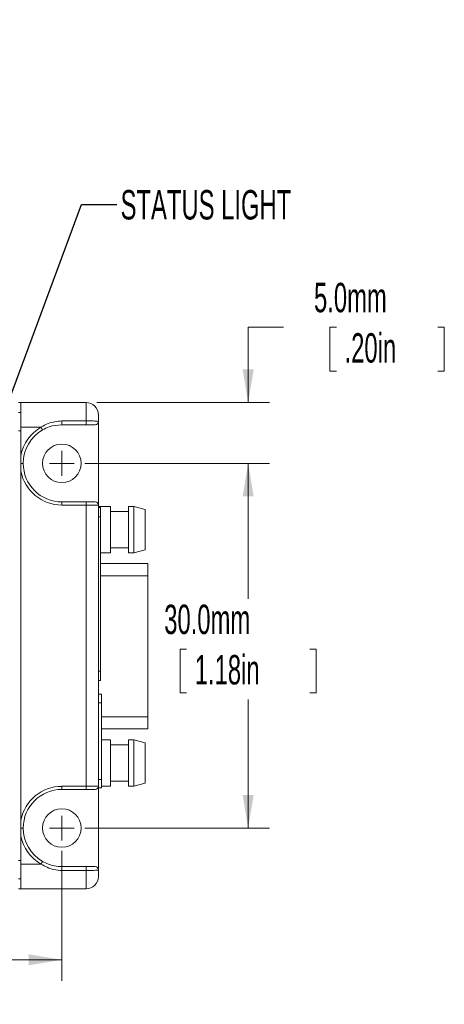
# Paper-space layout 'Sheet1' of a CAD drawing. Header units: millimetres. Extents: x 0 to 4318, y 0 to 2794.
# Tile 60 of 69: x 2783 to 3088, y 1102 to 1811. Entities that reach past the tile are written whole.
import ezdxf

# ---------------------------------------------------------------- set-up
doc = ezdxf.new("R2010")
doc.units = ezdxf.units.MM
doc.header["$LTSCALE"] = 5
doc.styles.add('SLDTEXTSTYLE0', font='TXT', dxfattribs={"width": 0.605})
doc.dimstyles.new('SLDDIMSTYLE0', dxfattribs={"dimtxt": 20.546549, "dimasz": 23.8125, "dimexe": 0, "dimexo": 0.0625, "dimgap": 5.136637, "dimtad": 0, "dimtih": 1, "dimtoh": 1, "dimdec": 1, "dimlfac": 0.114286, "dimrnd": 1e-09, "dimzin": 4, "dimdsep": 46, "dimtxsty": 'SLDTEXTSTYLE0', "dimsah": 1, "dimcen": 0.09, "dimadec": 0, "dimazin": 1, "dimtfac": 1, "dimtdec": 3, "dimtofl": 0, "dimtmove": 0, "dimatfit": 3, "dimfxl": 1, "dimfrac": 2, "dimtolj": 1, "dimtzin": 12, "dimarcsym": 0})
doc.dimstyles.new('SLDDIMSTYLE2', dxfattribs={"dimtxt": 20.546549, "dimasz": 23.8125, "dimexe": 0, "dimexo": 0.0625, "dimgap": 5.136637, "dimtad": 0, "dimtih": 1, "dimtoh": 1, "dimdec": 1, "dimlfac": 0.114286, "dimrnd": 1e-09, "dimzin": 4, "dimdsep": 46, "dimtxsty": 'SLDTEXTSTYLE0', "dimsah": 1, "dimcen": 0.09, "dimadec": 0, "dimazin": 1, "dimtfac": 1, "dimtdec": 3, "dimtmove": 0, "dimatfit": 0, "dimfxl": 1, "dimfrac": 2, "dimtolj": 1, "dimtzin": 12, "dimarcsym": 0})
doc.dimstyles.new('SLDDIMSTYLE5', dxfattribs={"dimtxt": 0, "dimasz": 7.9375, "dimexe": 0, "dimexo": 0.0625, "dimgap": 0, "dimtad": 0, "dimtih": 1, "dimtoh": 1, "dimdec": 0, "dimrnd": 1e-09, "dimzin": 0, "dimdsep": 46, "dimtxsty": 'Standard', "dimblk1": 'DOT', "dimblk2": 'DOT', "dimsah": 1, "dimcen": 0.09, "dimadec": 0, "dimazin": 0, "dimtfac": 7.9375, "dimtdec": 0, "dimtofl": 0, "dimtmove": 0, "dimatfit": 3, "dimldrblk": 'DOT', "dimfxl": 1, "dimfrac": 2, "dimtolj": 1, "dimtzin": 0, "dimarcsym": 0})

# ---------------------------------------------------------------- blocks, each defined once
blk = doc.blocks.new('_D_5')
at = {"color": 7, "linetype": 'Continuous', "lineweight": 0}
for p, q in [((2253.29, 1212.51), (2253.29, 1118.93)), ((2813.29, 1212.51), (2813.29, 1118.93)), ((2253.29, 1134.17), (2441.64, 1134.17)), ((2470.25, 1134.17), (2465.55, 1134.17)), ((2465.55, 1134.17), (2465.55, 1102.62)), ((2558.84, 1134.17), (2563.54, 1134.17)), ((2563.54, 1134.17), (2563.54, 1102.62)), ((2813.29, 1134.17), (2587.46, 1134.17)), ((2465.55, 1102.62), (2470.25, 1102.62)), ((2563.54, 1102.62), (2558.84, 1102.62))]:
    blk.add_line(p, q, dxfattribs=at)
for points in [[(2253.29, 1134.17), (2277.1, 1130.2), (2277.1, 1138.14)], [(2813.29, 1134.17), (2789.48, 1138.14), (2789.48, 1130.2)]]:
    blk.add_solid(points, dxfattribs=at)
at = {"color": 7, "linetype": 'Continuous', "lineweight": 0, "char_height": 21.167, "attachment_point": 1, "style": 'SLDTEXTSTYLE0'}
for s, insert in [('64.0mm', (2454.18, 1166.16, 40.45)), ('2.52in', (2476.13, 1129.9, 40.45))]:
    blk.add_mtext(s, dxfattribs=dict(at, insert=insert))
blk = doc.blocks.new('_D_6')
at = {"color": 7, "linetype": 'Continuous', "lineweight": 0}
for p, q in [((2829.8, 1491.52), (2962.51, 1491.52)), ((2947.27, 1491.52), (2947.27, 1394.09)), ((2902.98, 1357.83), (2898.28, 1357.83)), ((2898.28, 1357.83), (2898.28, 1326.27)), ((2991.57, 1357.83), (2996.27, 1357.83)), ((2996.27, 1357.83), (2996.27, 1326.27)), ((2898.28, 1326.27), (2902.98, 1326.27)), ((2996.27, 1326.27), (2991.57, 1326.27)), ((2947.27, 1229.02), (2947.27, 1321.57)), ((2829.8, 1229.02), (2962.51, 1229.02))]:
    blk.add_line(p, q, dxfattribs=at)
for points in [[(2947.27, 1491.52), (2943.3, 1467.71), (2951.24, 1467.71)], [(2947.27, 1229.02), (2951.24, 1252.84), (2943.3, 1252.84)]]:
    blk.add_solid(points, dxfattribs=at)
at = {"color": 7, "linetype": 'Continuous', "lineweight": 0, "char_height": 21.167, "attachment_point": 1, "style": 'SLDTEXTSTYLE0'}
for s, insert in [('30.0mm', (2886.91, 1389.82, 40.45)), ('1.18in', (2908.86, 1353.56, 40.45))]:
    blk.add_mtext(s, dxfattribs=dict(at, insert=insert))
blk = doc.blocks.new('_D_7')
at = {"color": 7, "linetype": 'Continuous', "lineweight": 0}
for p, q in [((2972.67, 1589.47), (2947.27, 1589.47)), ((2947.27, 1589.47), (2947.27, 1535.27)), ((3010.7, 1589.47), (3006, 1589.47)), ((3006, 1589.47), (3006, 1557.92)), ((3083.61, 1589.47), (3088.31, 1589.47)), ((3088.31, 1589.47), (3088.31, 1557.92)), ((3006, 1557.92), (3010.7, 1557.92)), ((3088.31, 1557.92), (3083.61, 1557.92)), ((2838.41, 1535.27), (2962.51, 1535.27)), ((2829.8, 1491.52), (2962.51, 1491.52)), ((2947.27, 1491.52), (2947.27, 1443.9))]:
    blk.add_line(p, q, dxfattribs=at)
for points in [[(2947.27, 1535.27), (2951.24, 1559.09), (2943.3, 1559.09)], [(2947.27, 1491.52), (2943.3, 1467.71), (2951.24, 1467.71)]]:
    blk.add_solid(points, dxfattribs=at)
at = {"color": 7, "linetype": 'Continuous', "lineweight": 0, "char_height": 21.167, "attachment_point": 1, "style": 'SLDTEXTSTYLE0'}
for s, insert in [('5.0mm', (2994.63, 1621.46, 40.45)), ('.20in', (3016.58, 1585.21, 40.45))]:
    blk.add_mtext(s, dxfattribs=dict(at, insert=insert))
blk = doc.blocks.new('SW_NOTE_4')
at = {"color": 0, "linetype": 'Continuous', "lineweight": 0, "char_height": 21.1667, "attachment_point": 1, "style": 'SLDTEXTSTYLE0'}
for s, insert in [('OBIS 640 FP LASER SHOWN.', (2.5, 10.09)), ('ALL DIMENSIONS ARE TYPICAL', (2.5, -18.13)), ('FOR  ALL FIBER LX AND', (2.5, -46.35)), ('FIBER LS LASERS.', (2.5, -74.57))]:
    blk.add_mtext(s, dxfattribs=dict(at, insert=insert))
blk = doc.blocks.new('_DOT')
at = {"color": 0, "linetype": 'ByBlock', "lineweight": -2}
blk.add_line((-0.5, 0), (-1, 0), dxfattribs=at)
at = {"color": 0, "linetype": 'ByBlock', "const_width": 0.5}
blk.add_lwpolyline([(-0.25, 0, 1), (0.25, 0, 1)], format="xyb", close=True, dxfattribs=at)
blk = doc.blocks.new('SW_CENTERMARKSYMBOL_1')
at = {"color": 0, "linetype": 'Continuous', "lineweight": 0}
for q in [(0, 8.89), (-8.89, 0), (0, -8.89), (8.89, 0)]:
    blk.add_line((0, 0), q, dxfattribs=at)
blk = doc.blocks.new('SW_CENTERMARKSYMBOL_2')
at = {"color": 0, "linetype": 'Continuous', "lineweight": 0}
for q in [(0, 8.89), (-8.89, 0), (0, -8.89), (8.89, 0)]:
    blk.add_line((0, 0), q, dxfattribs=at)

psp = doc.layouts.new('Sheet1')

# ---------------------------------------------------------------- linework, layer by layer
at = {"color": 7, "linetype": 'Continuous', "lineweight": 15}
for p, q in [((2783.84, 1535.27), (2782.14, 1535.27)), ((2783.84, 1535.27), (2830.79, 1535.27)), ((2783.84, 1517.49), (2783.84, 1535.27)), ((2830.79, 1522.1), (2830.79, 1535.27)), ((2782.14, 1528.16), (2783.84, 1528.16)), ((2839.54, 1526.52), (2839.54, 1521.53)), ((2798.27, 1517.49), (2783.84, 1517.49)), ((2783.84, 1497.25), (2783.84, 1517.49)), ((2813.29, 1522.1), (2813.29, 1519.31)), ((2813.29, 1522.1), (2830.79, 1522.1)), ((2830.79, 1519.31), (2813.29, 1519.31)), ((2830.79, 1522.1), (2830.79, 1519.31)), ((2837.32, 1519.31), (2830.79, 1519.31)), ((2839.54, 1461.52), (2839.54, 1521.53)), ((2783.84, 1514.83), (2782.14, 1514.83)), ((2783.84, 1491.52), (2783.84, 1497.25)), ((2783.84, 1491.52), (2785.51, 1491.52)), ((2783.84, 1485.8), (2783.84, 1491.52)), ((2783.84, 1234.75), (2783.84, 1485.8)), ((2813.29, 1461.52), (2813.29, 1463.74)), ((2813.29, 1463.74), (2830.79, 1463.74)), ((2830.79, 1461.52), (2813.29, 1461.52)), ((2830.79, 1461.52), (2830.79, 1463.74)), ((2830.79, 1463.74), (2837.32, 1463.74)), ((2830.79, 1259.03), (2830.79, 1461.52)), ((2839.54, 1461.52), (2830.79, 1461.52)), ((2839.54, 1461.52), (2839.54, 1259.03)), ((2848.22, 1460.44), (2839.54, 1460.44)), ((2848.22, 1427.19), (2848.22, 1460.44)), ((2865.23, 1460.44), (2861.34, 1460.44)), ((2861.34, 1427.19), (2861.34, 1460.44)), ((2873.27, 1458.28), (2864.98, 1460.5)), ((2865.1, 1443.82), (2865.1, 1460.44)), ((2841.1, 1459.71), (2839.54, 1459.71)), ((2841.1, 1453.04), (2839.54, 1453.04)), ((2841.1, 1459.71), (2841.1, 1453.04)), ((2841.1, 1453.04), (2841.1, 1341.92)), ((2861.34, 1456.94), (2848.22, 1456.94)), ((2873.27, 1443.82), (2873.27, 1458.28)), ((2865.1, 1427.19), (2865.1, 1443.82)), ((2873.27, 1429.36), (2873.27, 1443.82)), ((2841.1, 1427.19), (2848.22, 1427.19)), ((2848.22, 1430.69), (2861.34, 1430.69)), ((2861.34, 1427.19), (2865.23, 1427.19)), ((2864.98, 1427.14), (2873.27, 1429.36)), ((2875.01, 1419.32), (2841.1, 1419.32)), ((2875.01, 1410.57), (2875.01, 1419.32)), ((2841.1, 1410.57), (2875.01, 1410.57)), ((2875.01, 1309.07), (2875.01, 1410.57)), ((2841.1, 1341.92), (2839.54, 1341.92)), ((2841.1, 1341.92), (2841.1, 1335.25)), ((2841.1, 1335.25), (2839.54, 1335.25)), ((2841.76, 1325.26), (2839.54, 1325.26)), ((2841.76, 1319.13), (2839.54, 1319.13)), ((2841.76, 1319.13), (2841.76, 1325.26)), ((2841.76, 1264.01), (2841.76, 1319.13)), ((2841.76, 1309.07), (2875.01, 1309.07)), ((2875.01, 1300.32), (2875.01, 1309.07)), ((2841.76, 1300.32), (2875.01, 1300.32)), ((2848.22, 1292.44), (2841.76, 1292.44)), ((2848.22, 1259.19), (2848.22, 1292.44)), ((2865.23, 1292.44), (2861.34, 1292.44)), ((2861.34, 1259.19), (2861.34, 1292.44)), ((2873.27, 1290.28), (2864.98, 1292.5)), ((2865.1, 1275.82), (2865.1, 1292.44)), ((2873.27, 1275.82), (2873.27, 1290.28)), ((2861.34, 1288.94), (2848.22, 1288.94)), ((2865.1, 1259.19), (2865.1, 1275.82)), ((2873.27, 1261.36), (2873.27, 1275.82)), ((2839.54, 1264.01), (2841.76, 1264.01)), ((2841.76, 1257.88), (2841.76, 1264.01)), ((2848.22, 1262.69), (2861.34, 1262.69)), ((2813.29, 1259.03), (2813.29, 1256.81)), ((2813.29, 1259.03), (2830.79, 1259.03)), ((2830.79, 1256.81), (2813.29, 1256.81)), ((2830.79, 1259.03), (2839.54, 1259.03)), ((2830.79, 1259.03), (2830.79, 1256.81)), ((2837.32, 1256.81), (2830.79, 1256.81)), ((2839.54, 1199.02), (2839.54, 1259.03)), ((2839.54, 1257.88), (2841.76, 1257.88)), ((2841.76, 1259.19), (2848.22, 1259.19)), ((2861.34, 1259.19), (2865.23, 1259.19)), ((2864.98, 1259.14), (2873.27, 1261.36)), ((2783.84, 1229.02), (2783.84, 1234.75)), ((2783.84, 1229.02), (2785.51, 1229.02)), ((2783.84, 1223.3), (2783.84, 1229.02)), ((2783.84, 1203.05), (2783.84, 1223.3)), ((2782.14, 1205.72), (2783.84, 1205.72)), ((2783.84, 1203.05), (2798.27, 1203.05)), ((2783.84, 1185.27), (2783.84, 1203.05)), ((2813.29, 1198.44), (2813.29, 1201.24)), ((2813.29, 1201.24), (2830.79, 1201.24)), ((2830.79, 1198.44), (2813.29, 1198.44)), ((2830.79, 1198.44), (2830.79, 1201.24)), ((2830.79, 1201.24), (2837.32, 1201.24)), ((2830.79, 1185.27), (2830.79, 1198.44)), ((2839.54, 1199.02), (2839.54, 1194.02)), ((2783.84, 1192.39), (2782.14, 1192.39)), ((2782.14, 1185.27), (2783.84, 1185.27)), ((2830.79, 1185.27), (2783.84, 1185.27))]:
    psp.add_line(p, q, dxfattribs=at)
at = {"color": 7, "linetype": 'Continuous', "lineweight": 15, "flags": 128}
for points in [[(2798.27, 1517.49), (2798.48, 1517.12), (2798.69, 1516.76), (2798.88, 1516.43), (2799.05, 1516.13), (2799.19, 1515.89), (2799.29, 1515.72), (2799.36, 1515.61), (2799.38, 1515.57)], [(2798.27, 1203.05), (2798.48, 1203.43), (2798.69, 1203.79), (2798.88, 1204.12), (2799.05, 1204.41), (2799.19, 1204.65), (2799.29, 1204.83), (2799.36, 1204.94), (2799.38, 1204.98)]]:
    psp.add_lwpolyline(points, dxfattribs=at)
at = {"color": 7, "linetype": 'Continuous', "lineweight": 15}
for centre in [(2813.29, 1491.52), (2813.29, 1229.02)]:
    psp.add_circle(centre, 13.89, dxfattribs=at)
for centre, radius, start, end in [((2830.79, 1526.52), 8.75, 0.00041, 90.00226), ((2813.29, 1491.53), 30, 120.0529, 169.00077), ((2837.32, 1521.53), 2.22, 269.98896, 0.00306), ((2813.29, 1491.52), 27.78, 120.05265, 180.00042), ((2813.29, 1491.52), 27.78, 180.00048, 269.99989), ((2813.29, 1491.52), 30, 190.99978, 270.00008), ((2837.32, 1461.52), 2.22, 359.99683, 90.01104), ((2813.29, 1229.02), 30, 89.99989, 169.00024), ((2813.29, 1229.02), 27.78, 90.00009, 179.99954), ((2837.32, 1259.03), 2.22, 269.98932, 0.0027), ((2813.29, 1229.02), 27.78, 179.99956, 239.94735), ((2813.29, 1229.02), 30, 190.99925, 239.94706), ((2837.32, 1199.02), 2.22, 359.9973, 90.01068), ((2830.79, 1194.02), 8.75, 269.99774, 359.99959)]:
    psp.add_arc(centre, radius, start, end, dxfattribs=at)
for points, knots in [([(2798.27, 1517.49), (2799.99, 1518.51), (2804.59, 1521.23), (2809.94, 1521.77), (2813.29, 1522.1)], [0, 0, 0, 0, 0.374669, 1, 1, 1, 1]), ([(2813.29, 1519.31), (2810.21, 1519.04), (2805.32, 1518.63), (2800.98, 1516.4), (2799.38, 1515.57)], [0, 0, 0, 0, 0.630358, 1, 1, 1, 1]), ([(2830.79, 1522.1), (2831.73, 1522.1), (2833.5, 1522.09), (2835.93, 1522.07), (2837.76, 1521.89), (2839.01, 1521.94), (2839.44, 1521.61), (2839.54, 1521.53)], [0, 0, 0, 0, 0.3183741, 0.6008703, 0.8196921, 0.955442, 1, 1, 1, 1]), ([(2799.38, 1204.98), (2802.17, 1203.66), (2806.61, 1201.57), (2811.48, 1201.33), (2813.29, 1201.24)], [0, 0, 0, 0, 0.628443, 1, 1, 1, 1]), ([(2813.29, 1198.44), (2811.33, 1198.56), (2806, 1198.87), (2801.26, 1201.43), (2798.27, 1203.05)], [0, 0, 0, 0, 0.36757, 1, 1, 1, 1]), ([(2839.54, 1199.02), (2839.4, 1198.93), (2838.79, 1198.54), (2837.22, 1198.63), (2835.03, 1198.45), (2832.78, 1198.45), (2831.33, 1198.45), (2830.79, 1198.44)], [0, 0, 0, 0, 0.058623, 0.241328, 0.506552, 0.817376, 1, 1, 1, 1])]:
    psp.add_open_spline(points, degree=3, knots=knots, dxfattribs=at)

# ---------------------------------------------------------------- block references
at = {"color": 7, "linetype": 'Continuous', "lineweight": 0}
for name, p in [('SW_NOTE_4', (2470.4, 1800.41)), ('SW_CENTERMARKSYMBOL_1', (2813.29, 1491.52)), ('SW_CENTERMARKSYMBOL_2', (2813.29, 1229.02))]:
    psp.add_blockref(name, p, dxfattribs=at)

# ---------------------------------------------------------------- texts
at = {"color": 7, "linetype": 'Continuous', "lineweight": 0, "insert": (2855.54, 1688.22), "char_height": 21.1667, "attachment_point": 1, "style": 'SLDTEXTSTYLE0'}
psp.add_mtext('STATUS LIGHT', dxfattribs=at)

# ---------------------------------------------------------------- dimensions: what is measured, and where the dimension line sits
at = {"color": 7, "linetype": 'Continuous', "lineweight": 0}
for p1, dimstyle, picture, middle in [((2830.79, 1535.27), 'SLDDIMSTYLE2', '_D_7', (2947.27, 1589.47)), ((2822.18, 1229.02), 'SLDDIMSTYLE0', '_D_6', (2947.27, 1357.83))]:
    dim = psp.add_linear_dim(base=(2947.27, 1491.52), p1=p1, p2=(2822.18, 1491.52), angle=90, dimstyle=dimstyle, dxfattribs=at)
    dim.commit()
    dim.dimension.update_dxf_attribs({"geometry": picture, "text_midpoint": middle, "dimtype": 160})
dim = psp.add_linear_dim(base=(2813.29, 1134.17), p1=(2253.29, 1220.13), p2=(2813.29, 1220.13), dimstyle='SLDDIMSTYLE0', dxfattribs=at)
dim.commit()
dim.dimension.update_dxf_attribs({"geometry": '_D_5', "text_midpoint": (2514.55, 1134.17), "dimtype": 160})

# ---------------------------------------------------------------- leaders
psp.add_leader([(2749.06, 1466.19), (2827.47, 1677.81), (2852.87, 1677.81)], dimstyle='SLDDIMSTYLE5', dxfattribs=at)

doc.saveas('drawing.dxf')
